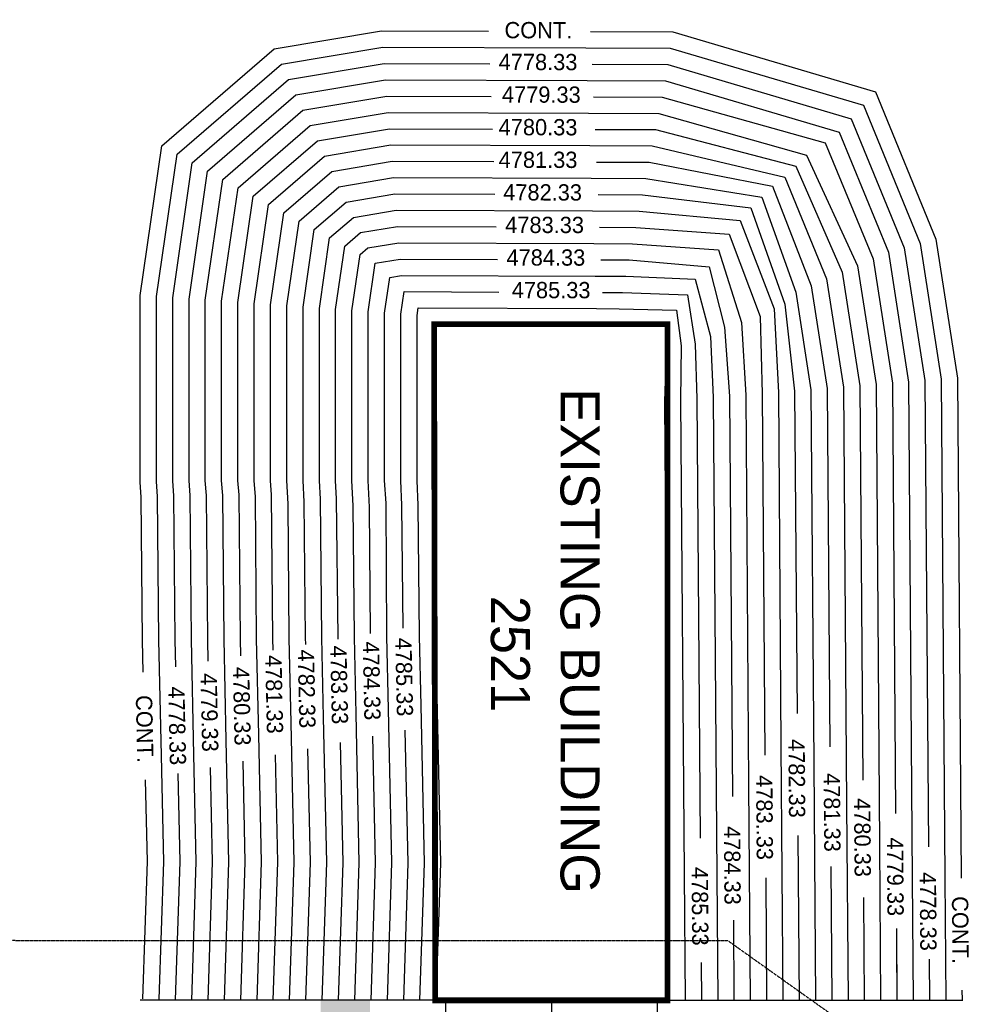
# Model space of a CAD drawing. Header units: inches. Extents: x -28195 to 9374, y -9633 to 28268.
# Tile 22 of 23: x 6591 to 8164, y 13202 to 14821. Entities that reach past the tile are written whole.
import ezdxf

# ---------------------------------------------------------------- set-up
doc = ezdxf.new("R2010")
doc.units = ezdxf.units.IN
doc.header["$MEASUREMENT"] = 0
doc.linetypes.add('DASHED', pattern=[0.75, 0.5, -0.25])
for name, color, linetype in [('1', 7, 'Continuous'), ('A-FINTXT', 7, 'Continuous'), ('A-PR-BUNKER', 6, 'Continuous'), ('c-pr-contmin', 2, 'Continuous'), ('c-pr-contmjr', 4, 'Continuous'), ('C-PR-CULVERT', 6, 'Continuous'), ('c-pr-drive', 4, 'Continuous'), ('E-POWR-EQPM', 42, 'Continuous'), ('E-POWR-UNDR', 2, 'DASHED'), ('OLDBUILDING', 7, 'Continuous')]:
    doc.layers.add(name, color=color, linetype=linetype)

# ---------------------------------------------------------------- blocks, each defined once
blk = doc.blocks.new('E07214')
blk.add_line((24, 9.61), (0, 6))
blk.add_trace([(0, 6), (0, 0), (24, 6), (24, 0)])

msp = doc.modelspace()

# ---------------------------------------------------------------- linework, layer by layer
at = {"layer": '1', "color": 7, "linetype": 'Continuous'}
msp.add_line((7274.8, 13208.8, 85439.6), (7623.1, 13208.8, 85439.6), dxfattribs=at)
at = {"layer": 'A-PR-BUNKER'}
for q in [(6789.3, 13208.8, 85439.6), (8142.1, 13208.8, 149430.9)]:
    msp.add_line((7465.7, 13208.8, 85439.6), q, dxfattribs=at)
at = {"layer": 'c-pr-contmin'}
for points, elevation in [([(6794.7, 13748.2), (6793.6, 13800.6), (6791.2, 14036.2), (6789.6, 14061.1), (6789.6, 14367.9), (6825.1, 14613.8), (7010, 14773.3), (7186.5, 14802.9), (7362.5, 14802.3)], 213526.6), ([(7530.3, 14801.8), (7665.3, 14801.2), (7998.6, 14702.7), (8098, 14460.6), (8133.5, 14232.1), (8139.6, 13409.9)], 213526.6), ([(6824.5, 13611.4), (6820.4, 13801), (6818, 14037.2), (6816.3, 14062), (6816.3, 14366), (6850.2, 14600.1), (7021.8, 14748.1), (7188.7, 14776.2), (7522.5, 14775.1)], 213526.6), ([(7522.5, 14775.1), (7661.3, 14774.5), (7978.7, 14680.7), (8072, 14453.4), (8106.7, 14230), (8112.8, 13409.7)], 213526.6), ([(6848.1, 13757.3), (6847.1, 13801.4), (6844.8, 14038.2), (6843.1, 14062.9), (6843.1, 14364.1), (6875.3, 14586.3), (7033.7, 14723), (7190.8, 14749.4), (7364.6, 14748.7)], 213526.6), ([(6848.1, 13757.3), (6847.1, 13801.4), (6844.8, 14038.2), (6843.1, 14062.9), (6843.1, 14364.1), (6875.3, 14586.3), (7033.7, 14723), (7190.8, 14749.4), (7364.6, 14748.7)], 213526.6), ([(7532.7, 14748.2), (7657.4, 14747.7), (7958.8, 14658.6), (8046, 14446.1), (8080, 14227.8), (8085.6, 13461.4)], 213526.6), ([(6878, 13612.6), (6873.9, 13801.9), (6871.6, 14039.2), (6869.9, 14063.8), (6869.9, 14315.6), (6869.9, 14362.1), (6900.4, 14572.6), (7045.5, 14697.8), (7193, 14722.6), (7524.7, 14721.5)], 213526.6), ([(7524.7, 14721.5), (7653.5, 14720.9), (7938.9, 14636.6), (8020, 14438.9), (8053.2, 14225.6), (8059.2, 13409.3)], 213526.6), ([(6901.5, 13766.4), (6900.7, 13802.3), (6898.5, 14039.2), (6896.7, 14063.8), (6896.7, 14315.6), (6896.7, 14360.2), (6925.5, 14558.8), (7057.3, 14672.6), (7195.2, 14695.8), (7366.7, 14695.1)], 213540), ([(7535.2, 14694.5), (7648, 14694.1), (7915.9, 14618.7), (7994.6, 14427.9), (8026.4, 14223.5), (8031.6, 13516.1)], 213540), ([(6931.1, 13635.8), (6927.5, 13802.7), (6925.4, 14039.2), (6923.5, 14063.8), (6923.5, 14315.6), (6923.5, 14358.3), (6950.5, 14545.1), (7069.2, 14647.4), (7197.4, 14669), (7526.8, 14667.9)], 213553.4), ([(7526.8, 14667.9), (7642.6, 14667.4), (7885.4, 14598.4), (7969.2, 14416.9), (7999.6, 14221.4), (8005.2, 13465.3)], 213553.4), ([(6954.9, 13775.5), (6954.3, 13803.1), (6952.3, 14040), (6950.3, 14063.8), (6950.3, 14315.6), (6950.3, 14356.3), (6975.6, 14531.3), (7081, 14622.2), (7199.7, 14642.2), (7368.8, 14641.6)], 213566.8), ([(7537.6, 14640.9), (7637.2, 14640.6), (7867.6, 14580.5), (7943.8, 14406), (7972.8, 14219.2), (7977.6, 13570.8)], 213566.8), ([(6984.5, 13645.5), (6981.1, 13803.5), (6979.2, 14036.8), (6977.1, 14063.8), (6977.1, 14315.6), (6977.1, 14354.4), (7000.7, 14517.6), (7092.8, 14597.1), (7201.9, 14615.4), (7529, 14614.3)], 213580.2), ([(7529, 14614.3), (7631.7, 14613.8), (7849.8, 14562.7), (7918.4, 14395), (7946.1, 14217.1), (7951.1, 13530.3)], 213580.2), ([(7037.7, 13665), (7034.6, 13804.3), (7033.1, 14025.3), (7030.7, 14063.8), (7030.7, 14315.6), (7030.7, 14350.6), (7050.9, 14490.1), (7116.5, 14546.7), (7206.3, 14561.8), (7531.2, 14560.7)], 213606.9), ([(7531.2, 14560.7), (7620.9, 14560.2), (7811.6, 14529.6), (7867.6, 14373.1), (7892.5, 14212.8), (7897.1, 13599)], 213606.9), ([(7061.7, 13793.7), (7061.4, 13804.8), (7059.2, 14028.6), (7057.4, 14063.8), (7057.4, 14315.6), (7057.4, 14348.6), (7075.9, 14476.4), (7128.3, 14521.5), (7208.5, 14535), (7372.9, 14534.4)], 213620.3), ([(7542.5, 14533.7), (7615.4, 14533.5), (7793.8, 14511.8), (7849.8, 14353.8), (7865.7, 14210.6), (7869.7, 13680.3)], 213620.3), ([(7091.1, 13674.1), (7088.2, 13805.2), (7086.1, 14032.7), (7084.2, 14063.8), (7084.2, 14315.6), (7084.2, 14346.7), (7101, 14462.6), (7140.1, 14496.4), (7210.7, 14508.2), (7533.4, 14507.1)], 213633.7), ([(7533.4, 14507.1), (7610, 14506.7), (7776, 14491.4), (7831.9, 14346.2), (7839, 14208.5), (7843.3, 13627.6)], 213633.7), ([(7115.1, 13802.8), (7115, 13805.6), (7112.2, 14033.5), (7111, 14063.8), (7111, 14315.6), (7111, 14344.8), (7126.1, 14448.9), (7151.9, 14471.2), (7212.9, 14481.4), (7375, 14480.8)], 213647.1), ([(7544.9, 14480.1), (7604.6, 14479.9), (7758.1, 14468.5), (7809, 14333.4), (7812.2, 14206.3), (7816.6, 13612.1)], 213647.1), ([(7144.5, 13679.9), (7141.8, 13806), (7139.9, 14022.1), (7137.8, 14063.8), (7137.8, 14315.6), (7137.8, 14342.8), (7151.2, 14435.1), (7163.8, 14446), (7215.1, 14454.6), (7535.6, 14453.5)], 213660.5), ([(7535.6, 14453.5), (7599.1, 14453.1), (7740.3, 14443), (7778.5, 14323.3), (7785.4, 14204.2), (7790.1, 13563.9)], 213660.5), ([(7168.5, 13811.9), (7166.9, 14019.6), (7164.6, 14063.8), (7164.6, 14315.6), (7164.6, 14340.9), (7176.2, 14420.9), (7217.3, 14427.8), (7377.1, 14427.2)], 213673.9), ([(7547.3, 14426.5), (7593.7, 14426.4), (7725, 14415), (7750.5, 14315.6), (7758.6, 14202.1), (7763.5, 13543.8)], 213673.9), ([(7198, 13687.7), (7195.4, 13806.8), (7193.8, 14026.2), (7191.4, 14063.8), (7191.4, 14315.6), (7191.4, 14339), (7199.9, 14397.7), (7219.5, 14401), (7537.8, 14399.9)], 213687.3), ([(7537.8, 14399.9), (7588.3, 14399.6), (7702.1, 14394.6), (7727.6, 14300.3), (7731.8, 14199.9), (7737.2, 13483.8)], 213687.3), ([(7222, 13821), (7219.9, 14022.9), (7218.2, 14063.8), (7218.2, 14315.6), (7218.2, 14337.1), (7223.6, 14374.2), (7379.2, 14373.6)], 213700.7), ([(7549.7, 14372.9), (7582.8, 14372.8), (7689.4, 14369.1), (7702.1, 14287.6), (7705.1, 14197.8), (7710.4, 13475.5)], 213700.7), ([(7251.4, 13693.5), (7248.9, 13807.6), (7246.8, 14022.9), (7245, 14063.8), (7245, 14315.6), (7245, 14335.1), (7246.7, 14347.4), (7540, 14346.3)], 213714.1), ([(7540, 14346.3), (7577.4, 14346), (7671.6, 14343.6), (7679.2, 14285.1), (7678.3, 14195.6), (7684.1, 13417.2)], 213714.1), ([(7276.5, 13208.8), (7283.8, 13434.2), (7275.7, 13808.1), (7273.7, 14036), (7271.8, 14063.8), (7271.8, 14315.6), (7271.8, 14320.6), (7572, 14319.2), (7656.6, 14320.6), (7653.8, 14262.1), (7651.5, 14193.5), (7658.8, 13208.8)], 213727.5), ([(7196.1, 13208.8), (7203.5, 13434.6), (7198, 13687.7)], 213687.3), ([(7249.7, 13208.8), (7257, 13434.4), (7251.4, 13693.5)], 213714.1), ([(7088.9, 13208.8), (7096.3, 13435.2), (7091.1, 13674.1)], 213633.7), ([(7142.5, 13208.8), (7149.9, 13434.9), (7144.5, 13679.9)], 213660.5), ([(7035.3, 13208.8), (7042.7, 13435.5), (7037.7, 13665)], 213606.9), ([(7222.9, 13208.8), (7230.3, 13434.5), (7225.5, 13653.3)], 213700.7), ([(6928.1, 13208.8), (6935.5, 13436.1), (6931.1, 13635.8)], 213553.4), ([(6981.7, 13208.8), (6989.1, 13435.8), (6984.5, 13645.5)], 213580.2), ([(7169.3, 13208.8), (7176.7, 13434.8), (7172.1, 13643)], 213673.9), ([(7062.1, 13208.8), (7069.5, 13435.4), (7065.4, 13622.6)], 213620.3), ([(7115.7, 13208.8), (7123.1, 13435.1), (7118.8, 13632.8)], 213647.1), ([(7843.3, 13627.6), (7846.4, 13208.8)], 213673.9), ([(6820.9, 13210.6), (6828.3, 13436.7), (6824.5, 13611.4)], 213526.6), ([(6874.5, 13208.8), (6881.9, 13436.4), (6878, 13612.6)], 213526.6), ([(6954.9, 13208.8), (6962.3, 13435.9), (6958.7, 13602.1)], 213566.8), ([(6901.3, 13208.8), (6908.7, 13436.2), (6905.3, 13591.9)], 213540), ([(7897.1, 13599), (7899.9, 13208.8)], 213606.9), ([(6794.2, 13211.4), (6801.5, 13436.8), (6798.5, 13571.5)], 213526.6), ([(6847.7, 13209.7), (6855.1, 13436.5), (6851.9, 13581.7)], 213526.6), ([(7790.1, 13563.9), (7792.8, 13208.8)], 213660.5), ([(7951.1, 13530.3), (7953.5, 13208.8)], 213580.2), ([(7737.2, 13483.8), (7739.2, 13208.8)], 213687.3), ([(7871.1, 13479.9), (7873.1, 13208.8)], 213620.3), ([(8005.2, 13465.3), (8007.1, 13208.8)], 213553.4), ([(7684.1, 13417.2), (7685.6, 13208.8)], 213714.1), ([(7818.1, 13410.2), (7819.6, 13208.8)], 213647.1), ([(8059.2, 13409.3), (8060.7, 13208.8)], 213526.6), ([(8112.8, 13409.7), (8114.3, 13209.2)], 213526.6), ([(7979.1, 13378), (7980.3, 13208.8)], 213566.8), ([(7765, 13340.5), (7766, 13208.8)], 213673.9), ([(8033, 13327.1), (8033.9, 13208.8)], 213540), ([(8033.2, 13300.1), (8033.9, 13208.6)], 213526.6), ([(8033.2, 13300.1), (8033.9, 13208.6)], 213526.6), ([(7711.9, 13270.9), (7712.4, 13208.8)], 213700.7), ([(8087, 13276.2), (8087.5, 13209)], 213526.6), ([(8140.9, 13225.3), (8141, 13209.4)], 213526.6)]:
    msp.add_lwpolyline(points, dxfattribs=dict(at, elevation=elevation))
at = {"layer": 'c-pr-contmjr', "elevation": 213593.5}
for points in [[(7008.3, 13784.6), (7007.9, 13803.9), (7005.3, 14040), (7003.9, 14063.8), (7003.9, 14315.6), (7003.9, 14352.5), (7025.8, 14503.9), (7104.6, 14571.9), (7204.1, 14588.6), (7370.9, 14588)], [(7540, 14587.3), (7626.3, 14587), (7829.4, 14547.4), (7893, 14384), (7919.3, 14214.9), (7923.6, 13625.6)], [(7008.5, 13208.8), (7015.9, 13435.7), (7012, 13612.4)], [(7925.1, 13428.9), (7926.7, 13208.8)]]:
    msp.add_lwpolyline(points, dxfattribs=at)
at = {"layer": 'C-PR-CULVERT'}
for p, q in [((7274.8, 13208.8, 85439.6), (7274.8, 14320.6, 85439.6)), ((7274.8, 14320.6, 85439.6), (7656.6, 14320.6, 85439.6)), ((7656.6, 13208.8, 85439.6), (7656.6, 14320.6, 85439.6)), ((7291.6, 13208.8, 85439.6), (7693.4, 13208.8, 85439.6))]:
    msp.add_line(p, q, dxfattribs=at)
at = {"layer": 'C-PR-CULVERT', "const_width": 9.51, "elevation": 85439.6}
msp.add_lwpolyline([(7656.6, 13208.8), (7274.8, 13208.8), (7272.9, 14320.6), (7656.6, 14320.6)], close=True, dxfattribs=at)
at = {"layer": 'c-pr-drive'}
for p, q in [((7291.6, 13208.8, 85439.6), (7289.7, 12249.2, 85439.6)), ((7465.7, 13208.8, 85439.6), (7462.3, 12248.2, 153641.6)), ((7639.8, 13208.8, 85439.6), (7637.9, 12247.2, 85439.6))]:
    msp.add_line(p, q, dxfattribs=at)
at = {"layer": 'E-POWR-UNDR', "color": 7, "linetype": 'DASHED'}
for p, q in [((4622.1, 13307.9), (7755.6, 13307.1, 85634.7)), ((7755.6, 13307.1, 85634.7), (8275.1, 12937.6))]:
    msp.add_line(p, q, dxfattribs=at)
at = {"layer": 'OLDBUILDING', "color": 7, "linetype": 'Continuous'}
for p, q in [((7274.8, 14300.5, 85439.6), (7274.8, 13208.8, 85439.6)), ((7274.8, 13208.8, 85439.6), (7623.1, 13208.8, 85439.6))]:
    msp.add_line(p, q, dxfattribs=at)

# ---------------------------------------------------------------- block references
at = {"layer": 'E-POWR-EQPM', "xscale": 3.375, "yscale": 3.375, "zscale": 3.375, "rotation": 180}
msp.add_blockref('E07214', (7167.3, 13208.8, -25279.5), dxfattribs=at)

# ---------------------------------------------------------------- texts
at = {"layer": 'A-FINTXT'}
for s, height, p in [('EXISTING BUILDING', 64.294, (7480.8, 14214.9, -42852)), ('2521', 64.29, (7366.2, 13874, -42852))]:
    msp.add_text(s, height=height, rotation=270, dxfattribs=at).set_placement(p)
at = {"layer": 'c-pr-contmin', "char_height": 26.79, "attachment_point": 5}
for s, insert, rotation in [('CONT.', (7444.4, 14804, 149580.9), 359.8883), ('4778.33', (7443.8, 14751.7, 149380), 359.8883), ('4779.33', (7449.2, 14698.1, 149406.8), 359.8883), ('4780.33', (7443.8, 14644.5, 149433.5), 359.8883), ('4782.33', (7451.3, 14537.3, 149487.1), 359.8883), ('4783.33', (7454.6, 14483.8, 149513.9), 359.8883), ('4784.33', (7456.7, 14430.2, 149540.7), 359.8883), ('4785.33', (7465.3, 14376.6, 149567.5), 359.8883), ('4784.33', (7170.1, 13734.1, 149554.1), 271.2444), ('4785.33', (7223.5, 13740.5, 149580.9), 271.2444), ('4782.33', (7063.2, 13721, 149500.5), 271.2444), ('4783.33', (7116.6, 13727.5, 149527.3), 271.2444), ('4780.33', (6956.6, 13692.5, 149446.9), 271.2444), ('4779.33', (6903.3, 13682.2, 149420.1), 271.2444), ('4778.33', (6850.2, 13660.2, 149393.4), 271.2444), ('CONT.', (6796.8, 13655, 149594.3), 271.2444), ('4782.33', (7869.2, 13573.7, 149487.1), 270.4242), ('4783..33', (7816.1, 13509.3, 149513.9), 270.4244), ('4780.33', (7977.1, 13476.4, 149433.5), 270.4231), ('4784.33', (7763.1, 13430.6, 149540.7), 270.425), ('4779.33', (8031.1, 13412, 149406.8), 270.4228), ('4785.33', (7710, 13363.4, 149567.5), 270.4256), ('4778.33', (8085.1, 13354.8, 149380), 270.4222), ('CONT.', (8138, 13324.3, 213722.1), 270.4222)]:
    msp.add_mtext(s, dxfattribs=dict(at, insert=insert, rotation=rotation))
at = {"layer": 'c-pr-contmjr', "char_height": 26.79, "attachment_point": 5}
for insert, rotation in [((7443.8, 14590.9, 149460.3), 359.8883), ((7009.8, 13712, 149473.7), 271.2444), ((7927.2, 13517.7, 149580.9), 270.4236)]:
    msp.add_mtext('4781.33', dxfattribs=dict(at, insert=insert, rotation=rotation))

doc.saveas('drawing.dxf')
